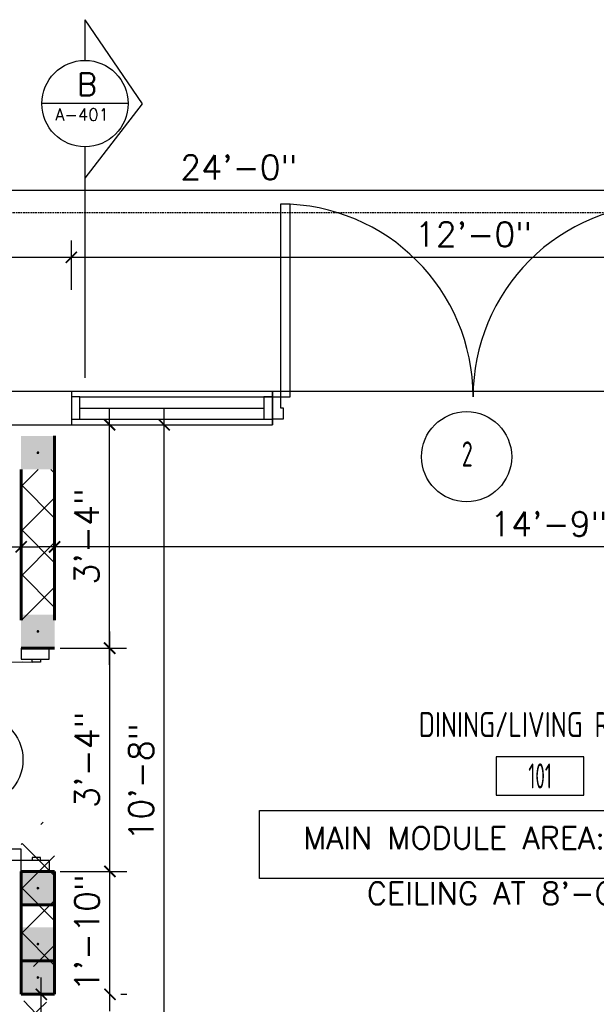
# Model space of a CAD drawing. Header units: inches. Extents: x -3803 to 34213, y -3756 to 4522.
# Tile 17 of 64: x 31453 to 31557, y 2504 to 2680. Entities that reach past the tile are written whole.
import ezdxf
from ezdxf.enums import TextEntityAlignment as Align

# ---------------------------------------------------------------- set-up
doc = ezdxf.new("R2010")
doc.units = ezdxf.units.IN
doc.header["$LTSCALE"] = 0.011
doc.header["$MEASUREMENT"] = 0
doc.header["$PDMODE"] = 1
doc.linetypes.add('DASHED', pattern=[0.75, 0.5, -0.25])
doc.layers.get('0').update_dxf_attribs({"linetype": 'CONTINUOUS'})
doc.layers.get('Defpoints').update_dxf_attribs({"linetype": 'CONTINUOUS'})
for name, color, linetype, lineweight in [('A-DETL-GENF', 92, 'CONTINUOUS', 9), ('A-WALL', 113, 'CONTINUOUS', 18), ('A-WALL-PATT', 111, 'CONTINUOUS', 60), ('DIM', 4, 'CONTINUOUS', 13)]:
    doc.layers.add(name, color=color, linetype=linetype, lineweight=lineweight)
for name, color, linetype in [('a-door', 2, 'CONTINUOUS'), ('G-SYMB', 1, 'CONTINUOUS'), ('Hatch-ExisWalls', 123, 'CONTINUOUS'), ('roof', 8, 'DASHED'), ('TEXT', 2, 'CONTINUOUS'), ('Walls', 5, 'CONTINUOUS')]:
    doc.layers.add(name, color=color, linetype=linetype)
doc.styles.add('MED', font='archstyl.shx', dxfattribs={"width": 0.8, "height": 0.125})
doc.styles.add('ROMANS', font='romans.shx')
doc.styles.add('SMA', font='archstyl.shx', dxfattribs={"width": 0.8, "height": 0.0625})
doc.dimstyles.new('ANGEL', dxfattribs={"dimtxt": 4.375, "dimasz": 2, "dimexe": 3, "dimexo": 2, "dimgap": 1.5, "dimtad": 1, "dimdec": 0, "dimzin": 3, "dimdsep": 46, "dimlunit": 4, "dimtxsty": 'ROMANS', "dimblk": 'ARCHTICK', "dimcen": 0, "dimdle": 3, "dimclrd": 4, "dimclre": 4, "dimclrt": 2, "dimadec": 0, "dimazin": 0, "dimtfac": 1, "dimtdec": 0, "dimtmove": 1, "dimatfit": 3, "dimfxl": 1, "dimfrac": 2, "dimtolj": 1, "dimtzin": 0, "dimarcsym": 0})

# ---------------------------------------------------------------- blocks, each defined once
blk = doc.blocks.new('AINC-DOORID')
at = {"layer": 'G-SYMB'}
blk.add_circle((0, 0), 0.1673, dxfattribs=at)
at = {"layer": 'G-SYMB', "color": 4, "linetype": 'Continuous', "style": 'SMA', "width": 0.75}
blk.add_attdef('DNUM', text='', height=0.0938, dxfattribs=at).set_placement((0.0025, 0.0102), align=Align.MIDDLE)
blk = doc.blocks.new('_ArchTick')
at = {"color": 0, "linetype": 'ByBlock', "const_width": 0.15}
blk.add_lwpolyline([(-0.5, -0.5), (0.5, 0.5)], dxfattribs=at)
blk = doc.blocks.new('*D388')
at = {"layer": 'Defpoints', "color": 0, "transparency": 16777216}
for p in [(-166.32, 0), (-157.39, 0), (-147.68, -128)]:
    blk.add_point(p, dxfattribs=at)
at = {"layer": 'DIM', "color": 4, "lineweight": -2, "transparency": 16777216}
for p, q in [((-157.39, -131), (-157.39, 3)), ((-164.32, 0), (-154.39, 0)), ((-149.68, -128), (-160.39, -128))]:
    blk.add_line(p, q, dxfattribs=at)
at = {"layer": 'DIM', "color": 4, "lineweight": -2, "transparency": 16777216, "xscale": 2, "yscale": 2, "zscale": 2}
for p, rotation in [((-157.39, 0), 90), ((-157.39, -128), 270)]:
    blk.add_blockref('_ArchTick', p, dxfattribs=dict(at, rotation=rotation))
at = {"layer": 'DIM', "color": 2, "transparency": 16777216, "insert": (-161.5, -64), "char_height": 4.375, "attachment_point": 5, "rotation": 90, "style": 'ROMANS'}
blk.add_mtext('\\A1;10\'-8"', dxfattribs=at)
blk = doc.blocks.new('AINC-ROOMID')
at = {"layer": 'G-SYMB'}
blk.add_lwpolyline([(-0.2473, -0.3519), (0.2533, -0.3519), (0.2533, -0.1607), (-0.2473, -0.1607)], close=True, dxfattribs=at)
at = {"layer": 'G-SYMB', "color": 4, "linetype": 'Continuous', "style": 'MED', "oblique": -180, "text_generation_flag": 6}
for tag, p in [('%%UROOM-ID', (0, 0.2093)), ('%%USPAN', (0, 0))]:
    blk.add_attdef(tag, text='', height=0.125, rotation=180, dxfattribs=at).set_placement(p, align=Align.MIDDLE)
at = {"layer": 'G-SYMB', "color": 4, "linetype": 'Continuous', "style": 'MED', "text_generation_flag": 6, "width": 0.75}
blk.add_attdef('R-NUM', text='', height=0.125, rotation=180, dxfattribs=at).set_placement((0.003, -0.2563), align=Align.MIDDLE)
blk = doc.blocks.new('*D399')
at = {"color": 4, "lineweight": -2, "ltscale": 10, "transparency": 16777216}
for p, q in [((-177, -19.88), (-177, -18.88)), ((0, -19.88), (0, -18.88)), ((3, -21.88), (-180, -21.88))]:
    blk.add_line(p, q, dxfattribs=at)
at = {"layer": 'Defpoints', "color": 0, "ltscale": 10, "transparency": 16777216}
for p in [(-177, -21.88), (-177, -21.88), (0, -21.88)]:
    blk.add_point(p, dxfattribs=at)
at = {"color": 4, "lineweight": -2, "ltscale": 10, "transparency": 16777216, "xscale": 2, "yscale": 2, "zscale": 2, "rotation": 180}
blk.add_blockref('_ArchTick', (-177, -21.88), dxfattribs=at)
at = {"color": 4, "lineweight": -2, "ltscale": 10, "transparency": 16777216, "xscale": 2, "yscale": 2, "zscale": 2}
blk.add_blockref('_ArchTick', (0, -21.88), dxfattribs=at)
at = {"color": 2, "ltscale": 10, "transparency": 16777216, "insert": (-88.5, -17.78), "char_height": 4.375, "attachment_point": 5, "style": 'ROMANS'}
blk.add_mtext('\\A1;14\'-9"', dxfattribs=at)
blk = doc.blocks.new('*D400')
at = {"layer": 'Defpoints', "color": 0, "ltscale": 10, "transparency": 16777216}
for p in [(-183, -21.88), (-280, -29.53), (-183, -29.53)]:
    blk.add_point(p, dxfattribs=at)
at = {"layer": 'DIM', "color": 4, "lineweight": -2, "ltscale": 10, "transparency": 16777216}
for p, q in [((-280, -27.53), (-280, -18.88)), ((-183, -27.53), (-183, -18.88)), ((-283, -21.88), (-180, -21.88))]:
    blk.add_line(p, q, dxfattribs=at)
at = {"layer": 'DIM', "color": 4, "lineweight": -2, "ltscale": 10, "transparency": 16777216, "xscale": 2, "yscale": 2, "zscale": 2, "rotation": 180}
blk.add_blockref('_ArchTick', (-280, -21.88), dxfattribs=at)
at = {"layer": 'DIM', "color": 4, "lineweight": -2, "ltscale": 10, "transparency": 16777216, "xscale": 2, "yscale": 2, "zscale": 2}
blk.add_blockref('_ArchTick', (-183, -21.88), dxfattribs=at)
at = {"layer": 'DIM', "color": 2, "ltscale": 10, "transparency": 16777216, "insert": (-231.5, -16.81), "char_height": 4.375, "attachment_point": 5, "style": 'ROMANS'}
blk.add_mtext('\\A1;8\'-1 {\\H0.7x;\\S3/4;}"', dxfattribs=at)
blk = doc.blocks.new('*D475')
at = {"layer": 'Defpoints', "color": 0, "ltscale": 10, "transparency": 16777216}
for p in [(-177, -80), (-167.09, -80), (-167.15, -102)]:
    blk.add_point(p, dxfattribs=at)
at = {"layer": 'DIM', "color": 4, "lineweight": -2, "ltscale": 10, "transparency": 16777216}
for p, q in [((-167.09, -105), (-167.09, -77)), ((-175, -80), (-164.09, -80)), ((-165.15, -102), (-164.09, -102))]:
    blk.add_line(p, q, dxfattribs=at)
at = {"layer": 'DIM', "color": 4, "lineweight": -2, "ltscale": 10, "transparency": 16777216, "xscale": 2, "yscale": 2, "zscale": 2}
for p, rotation in [((-167.09, -80), 90), ((-167.09, -102), 270)]:
    blk.add_blockref('_ArchTick', p, dxfattribs=dict(at, rotation=rotation))
at = {"layer": 'DIM', "color": 2, "ltscale": 10, "transparency": 16777216, "insert": (-171.2, -91), "char_height": 4.375, "attachment_point": 5, "rotation": 90, "style": 'ROMANS'}
blk.add_mtext('\\A1;1\'-10"', dxfattribs=at)
blk = doc.blocks.new('*D476')
at = {"layer": 'Defpoints', "color": 0, "ltscale": 10, "transparency": 16777216}
for p in [(-178, -40), (-167.11, -40), (-178, -80)]:
    blk.add_point(p, dxfattribs=at)
at = {"layer": 'DIM', "color": 4, "lineweight": -2, "ltscale": 10, "transparency": 16777216}
for p, q in [((-167.11, -83), (-167.11, -37)), ((-176, -40), (-164.11, -40)), ((-176, -80), (-164.11, -80))]:
    blk.add_line(p, q, dxfattribs=at)
at = {"layer": 'DIM', "color": 4, "lineweight": -2, "ltscale": 10, "transparency": 16777216, "xscale": 2, "yscale": 2, "zscale": 2}
for p, rotation in [((-167.11, -40), 90), ((-167.11, -80), 270)]:
    blk.add_blockref('_ArchTick', p, dxfattribs=dict(at, rotation=rotation))
at = {"layer": 'DIM', "color": 2, "ltscale": 10, "transparency": 16777216, "insert": (-171.21, -60), "char_height": 4.375, "attachment_point": 5, "rotation": 90, "style": 'ROMANS'}
blk.add_mtext('\\A1;3\'-4"', dxfattribs=at)
blk = doc.blocks.new('*D477')
at = {"layer": 'Defpoints', "color": 0, "ltscale": 10, "transparency": 16777216}
for p in [(-177, 0), (-167.15, 0), (-177, -40)]:
    blk.add_point(p, dxfattribs=at)
at = {"layer": 'DIM', "color": 4, "lineweight": -2, "ltscale": 10, "transparency": 16777216}
for p, q in [((-167.15, -43), (-167.15, 3)), ((-175, 0), (-164.15, 0)), ((-175, -40), (-164.15, -40))]:
    blk.add_line(p, q, dxfattribs=at)
at = {"layer": 'DIM', "color": 4, "lineweight": -2, "ltscale": 10, "transparency": 16777216, "xscale": 2, "yscale": 2, "zscale": 2}
for p, rotation in [((-167.15, 0), 90), ((-167.15, -40), 270)]:
    blk.add_blockref('_ArchTick', p, dxfattribs=dict(at, rotation=rotation))
at = {"layer": 'DIM', "color": 2, "ltscale": 10, "transparency": 16777216, "insert": (-171.25, -20), "char_height": 4.375, "attachment_point": 5, "rotation": 90, "style": 'ROMANS'}
blk.add_mtext('\\A1;3\'-4"', dxfattribs=at)
blk = doc.blocks.new('*D478')
at = {"layer": 'Defpoints', "color": 0, "ltscale": 10, "transparency": 16777216}
for p in [(-177, -102), (-151.93, -128), (-155.39, -131.33)]:
    blk.add_point(p, dxfattribs=at)
at = {"layer": 'DIM', "color": 4, "lineweight": -2, "ltscale": 10, "transparency": 16777216}
for p, q in [((-178.44, -103.39), (-182.61, -107.41)), ((-182.53, -103.17), (-153.3, -133.49)), ((-153.37, -129.39), (-157.55, -133.41))]:
    blk.add_line(p, q, dxfattribs=at)
at = {"layer": 'DIM', "color": 4, "lineweight": -2, "ltscale": 10, "transparency": 16777216, "xscale": 2, "yscale": 2, "zscale": 2}
for p, rotation in [((-180.45, -105.33), 133.9537761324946), ((-155.39, -131.33), 313.9537761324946)]:
    blk.add_blockref('_ArchTick', p, dxfattribs=dict(at, rotation=rotation))
at = {"layer": 'DIM', "color": 2, "ltscale": 10, "transparency": 16777216, "insert": (-164.96, -115.48), "char_height": 4.375, "attachment_point": 5, "rotation": 313.9538, "style": 'ROMANS'}
blk.add_mtext('\\A1;3\'-0"', dxfattribs=at)
blk = doc.blocks.new('*D404')
at = {"layer": 'Defpoints', "color": 0, "ltscale": 10, "transparency": 16777216}
for p in [(-179.39, -102), (-178.86, -102), (-178.86, -141)]:
    blk.add_point(p, dxfattribs=at)
at = {"layer": 'DIM', "color": 4, "lineweight": -2, "ltscale": 10, "transparency": 16777216}
for p, q in [((-179.39, -144), (-179.39, -99)), ((-180.86, -102), (-182.39, -102)), ((-180.86, -141), (-182.39, -141))]:
    blk.add_line(p, q, dxfattribs=at)
at = {"layer": 'DIM', "color": 4, "lineweight": -2, "ltscale": 10, "transparency": 16777216, "xscale": 2, "yscale": 2, "zscale": 2}
for p, rotation in [((-179.39, -102), 90), ((-179.39, -141), 270)]:
    blk.add_blockref('_ArchTick', p, dxfattribs=dict(at, rotation=rotation))
at = {"layer": 'DIM', "color": 2, "ltscale": 10, "transparency": 16777216, "insert": (-183.49, -121.5), "char_height": 4.375, "attachment_point": 5, "rotation": 90, "style": 'ROMANS'}
blk.add_mtext('\\A1;3\'-3"', dxfattribs=at)
blk = doc.blocks.new('*U7')
for points in [[(0, 0), (1.5, 0), (1.5, 2), (2, 2), (2, 4), (0, 4)], [(72, 0), (70.5, 0), (70.5, 2), (70, 2), (70, 4), (72, 4)]]:
    blk.add_lwpolyline(points)
for points in [[(3.25, 0), (3.25, -34.5), (1.5, -34.5), (1.5, 0)], [(68.75, 0), (68.75, -34.5), (70.5, -34.5), (70.5, 0)]]:
    blk.add_lwpolyline(points, close=True)
for centre, start, end in [((1.5, 0), 270, 0), ((70.5, 0), 180, 270)]:
    blk.add_arc(centre, 34.5, start, end)
blk = doc.blocks.new('*D417')
at = {"layer": 'Defpoints', "color": 0, "transparency": 16777216}
for p in [(0, 42), (0, 6), (-288, 0)]:
    blk.add_point(p, dxfattribs=at)
at = {"layer": 'DIM', "color": 4, "lineweight": -2, "transparency": 16777216}
for p, q in [((-288, 2), (-288, 45)), ((0, 8), (0, 45)), ((-291, 42), (3, 42))]:
    blk.add_line(p, q, dxfattribs=at)
at = {"layer": 'DIM', "color": 4, "lineweight": -2, "transparency": 16777216, "xscale": 2, "yscale": 2, "zscale": 2, "rotation": 180}
blk.add_blockref('_ArchTick', (-288, 42), dxfattribs=at)
at = {"layer": 'DIM', "color": 4, "lineweight": -2, "transparency": 16777216, "xscale": 2, "yscale": 2, "zscale": 2}
blk.add_blockref('_ArchTick', (0, 42), dxfattribs=at)
at = {"layer": 'DIM', "color": 2, "transparency": 16777216, "insert": (-144, 46.1), "char_height": 4.375, "attachment_point": 5, "style": 'ROMANS'}
blk.add_mtext('\\A1;24\'-0"', dxfattribs=at)
blk = doc.blocks.new('*D447')
at = {"layer": 'Defpoints', "color": 0, "ltscale": 10, "transparency": 16777216}
for p in [(-222, 30.03), (-174, 30), (-174, 22.17)]:
    blk.add_point(p, dxfattribs=at)
at = {"layer": 'DIM', "color": 4, "lineweight": -2, "ltscale": 10, "transparency": 16777216}
for p, q in [((-174, 24.17), (-174, 33)), ((-225, 30), (-171, 30)), ((-222, 28.03), (-222, 27))]:
    blk.add_line(p, q, dxfattribs=at)
at = {"layer": 'DIM', "color": 4, "lineweight": -2, "ltscale": 10, "transparency": 16777216, "xscale": 2, "yscale": 2, "zscale": 2, "rotation": 180}
blk.add_blockref('_ArchTick', (-222, 30), dxfattribs=at)
at = {"layer": 'DIM', "color": 4, "lineweight": -2, "ltscale": 10, "transparency": 16777216, "xscale": 2, "yscale": 2, "zscale": 2}
blk.add_blockref('_ArchTick', (-174, 30), dxfattribs=at)
at = {"layer": 'DIM', "color": 2, "ltscale": 10, "transparency": 16777216, "insert": (-198, 34.1), "char_height": 4.375, "attachment_point": 5, "style": 'ROMANS'}
blk.add_mtext('\\A1;4\'-0"', dxfattribs=at)
blk = doc.blocks.new('*D448')
at = {"layer": 'Defpoints', "color": 0, "ltscale": 10, "transparency": 16777216}
for p in [(-30, 30), (-174, 22.23), (-30, 6)]:
    blk.add_point(p, dxfattribs=at)
at = {"layer": 'DIM', "color": 4, "lineweight": -2, "ltscale": 10, "transparency": 16777216}
for p, q in [((-174, 24.23), (-174, 33)), ((-30, 8), (-30, 33)), ((-177, 30), (-27, 30))]:
    blk.add_line(p, q, dxfattribs=at)
at = {"layer": 'DIM', "color": 4, "lineweight": -2, "ltscale": 10, "transparency": 16777216, "xscale": 2, "yscale": 2, "zscale": 2, "rotation": 180}
blk.add_blockref('_ArchTick', (-174, 30), dxfattribs=at)
at = {"layer": 'DIM', "color": 4, "lineweight": -2, "ltscale": 10, "transparency": 16777216, "xscale": 2, "yscale": 2, "zscale": 2}
blk.add_blockref('_ArchTick', (-30, 30), dxfattribs=at)
at = {"layer": 'DIM', "color": 2, "ltscale": 10, "transparency": 16777216, "insert": (-102, 34.1), "char_height": 4.375, "attachment_point": 5, "style": 'ROMANS'}
blk.add_mtext('\\A1;12\'-0"', dxfattribs=at)
blk = doc.blocks.new('STAIS 1ST FLOOR')
at = {"layer": 'roof', "ltscale": 53}
blk.add_line((-42, 38), (300, 38), dxfattribs=at)
blk = doc.blocks.new('typical interior floor plan')
at = {"layer": 'A-DETL-GENF'}
h = blk.add_hatch(color=253, dxfattribs=at)
h.paths.add_polyline_path([(-179.83, -8), (-177, -8), (-177, -2), (-183, -2), (-183, -8), (-179.88, -8)], flags=0)
h.paths.add_polyline_path([(-180, -5.25), (-180.12, -5.21), (-180.21, -5.12), (-180.24, -5.06), (-180.24, -4.94), (-180.17, -4.83), (-180.12, -4.79), (-180, -4.75), (-179.88, -4.79), (-179.79, -4.88), (-179.76, -4.94), (-179.76, -5.06), (-179.83, -5.17), (-179.88, -5.21)], flags=0)
for points in [[(-180, -5.25), (-179.88, -5.21), (-179.79, -5.12), (-179.76, -5.06), (-179.76, -4.94), (-179.83, -4.83), (-179.88, -4.79), (-180, -4.75), (-180.12, -4.79), (-180.21, -4.88), (-180.24, -4.94), (-180.24, -5.06), (-180.17, -5.17), (-180.12, -5.21)], [(-180, -37.25), (-179.88, -37.21), (-179.79, -37.12), (-179.76, -37.06), (-179.76, -36.94), (-179.83, -36.83), (-179.88, -36.79), (-180, -36.75), (-180.12, -36.79), (-180.21, -36.88), (-180.24, -36.94), (-180.24, -37.06), (-180.17, -37.17), (-180.12, -37.21)], [(-180, -83.25), (-179.88, -83.21), (-179.79, -83.12), (-179.76, -83.06), (-179.76, -82.94), (-179.83, -82.83), (-179.88, -82.79), (-180, -82.75), (-180.12, -82.79), (-180.21, -82.88), (-180.24, -82.94), (-180.24, -83.06), (-180.17, -83.17), (-180.12, -83.21)], [(-180, -93.25), (-179.88, -93.21), (-179.79, -93.12), (-179.76, -93.06), (-179.76, -92.94), (-179.83, -92.83), (-179.88, -92.79), (-180, -92.75), (-180.12, -92.79), (-180.21, -92.88), (-180.24, -92.94), (-180.24, -93.06), (-180.17, -93.17), (-180.12, -93.21)], [(-180, -99.25), (-179.88, -99.21), (-179.79, -99.12), (-179.76, -99.06), (-179.76, -98.94), (-179.83, -98.83), (-179.88, -98.79), (-180, -98.75), (-180.12, -98.79), (-180.21, -98.88), (-180.24, -98.94), (-180.24, -99.06), (-180.17, -99.17), (-180.12, -99.21)]]:
    blk.add_hatch(color=7, dxfattribs=at).paths.add_polyline_path(points, flags=0)
h = blk.add_hatch(color=253, dxfattribs=at)
h.paths.add_polyline_path([(-179.83, -40), (-177, -40), (-177, -34), (-183, -34), (-183, -40), (-179.88, -40)], flags=0)
h.paths.add_polyline_path([(-180, -37.25), (-180.12, -37.21), (-180.21, -37.12), (-180.24, -37.06), (-180.24, -36.94), (-180.17, -36.83), (-180.12, -36.79), (-180, -36.75), (-179.88, -36.79), (-179.79, -36.88), (-179.76, -36.94), (-179.76, -37.06), (-179.83, -37.17), (-179.88, -37.21)], flags=0)
h = blk.add_hatch(color=253, dxfattribs=at)
h.paths.add_polyline_path([(-179.83, -86), (-177, -86), (-177, -80), (-183, -80), (-183, -86), (-179.88, -86)], flags=0)
h.paths.add_polyline_path([(-180, -83.25), (-180.12, -83.21), (-180.21, -83.12), (-180.24, -83.06), (-180.24, -82.94), (-180.17, -82.83), (-180.12, -82.79), (-180, -82.75), (-179.88, -82.79), (-179.79, -82.88), (-179.76, -82.94), (-179.76, -83.06), (-179.83, -83.17), (-179.88, -83.21)], flags=0)
h = blk.add_hatch(color=253, dxfattribs=at)
h.paths.add_polyline_path([(-179.83, -96), (-177, -96), (-177, -90), (-183, -90), (-183, -96), (-179.88, -96)], flags=0)
h.paths.add_polyline_path([(-180, -93.25), (-180.12, -93.21), (-180.21, -93.12), (-180.24, -93.06), (-180.24, -92.94), (-180.17, -92.83), (-180.12, -92.79), (-180, -92.75), (-179.88, -92.79), (-179.79, -92.88), (-179.76, -92.94), (-179.76, -93.06), (-179.83, -93.17), (-179.88, -93.21)], flags=0)
h = blk.add_hatch(color=253, dxfattribs=at)
h.paths.add_polyline_path([(-179.83, -102), (-177, -102), (-177, -96), (-183, -96), (-183, -102), (-179.88, -102)], flags=0)
h.paths.add_polyline_path([(-180, -99.25), (-180.12, -99.21), (-180.21, -99.12), (-180.24, -99.06), (-180.24, -98.94), (-180.17, -98.83), (-180.12, -98.79), (-180, -98.75), (-179.88, -98.79), (-179.79, -98.88), (-179.76, -98.94), (-179.76, -99.06), (-179.83, -99.17), (-179.88, -99.21)], flags=0)
at = {"layer": 'A-WALL-PATT', "lineweight": 9}
h = blk.add_hatch(dxfattribs=at)
h.set_pattern_fill('FP_1', color=256, style=0, pattern_type=2)
h.set_pattern_definition([(45, (-181.375, -247.625), (-4.00647, 4.00647), []), (135, (-181.375, -247.625), (-4.00647, -4.00647), [])])
h.paths.add_polyline_path([(-179.27, -94.11), (-179.41, -94.03), (-179.49, -93.89), (-179.49, -93.73), (-179.41, -93.59), (-179.27, -93.51), (-179.11, -93.51), (-178.97, -93.59), (-178.89, -93.73), (-178.89, -93.89), (-178.97, -94.03), (-179.11, -94.11)], flags=16)
h.paths.add_polyline_path([(-179.11, -71.74), (-179.27, -71.74), (-179.41, -71.66), (-179.49, -71.52), (-179.49, -71.36), (-179.41, -71.22), (-179.27, -71.14), (-179.11, -71.14), (-178.97, -71.22), (-178.89, -71.36), (-178.89, -71.52), (-178.97, -71.66)])
h.paths.add_polyline_path([(-179.19, -28.13), (-179.34, -28.08), (-179.46, -27.97), (-179.49, -27.89), (-179.49, -27.73), (-179.41, -27.59), (-179.34, -27.54), (-179.19, -27.5), (-179.03, -27.54), (-178.92, -27.66), (-178.89, -27.73), (-178.89, -27.89), (-178.97, -28.03), (-179.03, -28.08)], flags=16)
h.paths.add_polyline_path([(-179.19, -13.75), (-179.34, -13.71), (-179.46, -13.59), (-179.49, -13.52), (-179.49, -13.36), (-179.41, -13.22), (-179.34, -13.17), (-179.19, -13.13), (-179.03, -13.17), (-178.92, -13.28), (-178.89, -13.36), (-178.89, -13.52), (-178.97, -13.66), (-179.03, -13.71)], flags=16)
h.paths.add_polyline_path([(-179.19, -6.13), (-179.34, -6.08), (-179.46, -5.97), (-179.49, -5.89), (-179.49, -5.73), (-179.41, -5.59), (-179.34, -5.54), (-179.19, -5.5), (-179.03, -5.54), (-178.92, -5.66), (-178.89, -5.73), (-178.89, -5.89), (-178.97, -6.03), (-179.03, -6.08)])
h.paths.add_polyline_path([(-183, -35), (-177, -35), (-177, -8), (-183, -8)])
h.paths.add_polyline_path([(-177, -75), (-183, -75), (-183, -97), (-177, -97)])
at = {"color": 1, "ltscale": 10}
for p, q in [((-171.56, 72.55), (-171.56, 65.25)), ((-171.56, 72.55), (-161.34, 57.5)), ((-163.83, 57.52), (-179.28, 57.52)), ((-161.34, 57.5), (-171.56, 44.19)), ((-171.56, 49.8), (-171.56, 8.43))]:
    blk.add_line(p, q, dxfattribs=at)
at = {"color": 1}
blk.add_line((-138, 6), (-66, 6), dxfattribs=at)
at = {"color": 1, "ltscale": 10}
blk.add_circle((-171.56, 57.52), 7.73, dxfattribs=at)
at = {"layer": 'a-door'}
for p, q in [((-174, 6), (-138, 6)), ((-172.5, 5), (-138, 5)), ((-172.5, 3), (-139.5, 3)), ((-174, 0), (-138, 0)), ((-172.5, 1), (-138, 1))]:
    blk.add_line(p, q, dxfattribs=at)
at = {"layer": 'a-door', "color": 2, "linetype": 'Continuous', "lineweight": -3}
for p, q in [((-183, -40), (-183, -42)), ((-178, -42), (-178, -40)), ((-183, -42), (-178, -42)), ((-181, -42.5), (-181, -42)), ((-181, -42), (-179.5, -42)), ((-179.5, -42), (-179.5, -42.5)), ((-179.5, -42.5), (-181, -42.5))]:
    blk.add_line(p, q, dxfattribs=at)
at = {"layer": 'a-door'}
for points in [[(-174, 1), (-172.5, 1), (-172.5, 5), (-174, 5)], [(-139.5, 1), (-138, 1), (-138, 5), (-139.5, 5)]]:
    blk.add_lwpolyline(points, close=True, dxfattribs=at)
at = {"layer": 'a-door', "color": 2, "linetype": 'Continuous', "lineweight": -3}
for points in [[(-183, -78), (-183, -76), (-219, -76), (-219, -78)], [(-179.5, -78), (-179.5, -77.5), (-181, -77.5), (-181, -78)], [(-178, -78), (-178, -80), (-183, -80), (-183, -78)]]:
    blk.add_lwpolyline(points, close=True, dxfattribs=at)
at = {"layer": 'a-door', "color": 2, "linetype": 'Continuous', "lineweight": -3, "extrusion": (0, 0, -1)}
blk.add_arc((182.58, -79.01), 36.54, 4.7212, 92.4814, dxfattribs=at)
at = {"layer": 'A-WALL', "lineweight": 60}
for p, q in [((-177, -2), (-177, -35)), ((-183, -8), (-183, -35)), ((-177, -40), (-183, -40)), ((-183, -80), (-177, -80)), ((-183, -80), (-177, -80)), ((-183, -80), (-183, -102)), ((-177, -80), (-177, -102)), ((-183, -86), (-177, -86)), ((-183, -96), (-177, -96)), ((-183, -102), (-177, -102))]:
    blk.add_line(p, q, dxfattribs=at)
at = {"layer": 'TEXT', "color": 2}
blk.add_lwpolyline([(-140.29, -69.06), (-37.42, -69.06), (-37.42, -81.27), (-140.29, -81.27)], close=True, dxfattribs=at)
at = {"layer": 'Walls'}
for p, q in [((-222, 6), (-174, 6)), ((-174, 6), (-174, 0)), ((-138, 0), (-138, 6)), ((-138, 6), (-138, 0)), ((-222, 0), (-174, 0))]:
    blk.add_line(p, q, dxfattribs=at)
at = {"xscale": 48.29248555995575, "yscale": 48.29248555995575, "zscale": 48.29248555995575}
for p, values in [((-103.22, -5.73), {'DNUM': '2'}), ((-190.75, -59.99), {'DNUM': '3'})]:
    blk.add_blockref('AINC-DOORID', p, dxfattribs=at).add_auto_attribs(values)
ref = blk.add_blockref('AINC-ROOMID', (-90.15, -53.69), dxfattribs=dict(xscale=31.40809428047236, yscale=35.94597718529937, zscale=31.40809428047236))
ref.add_attrib('%%USPAN', 'DINING/LIVING ROOM', dxfattribs={"layer": 'G-SYMB', "color": 4, "linetype": 'Continuous', "height": 4.4932, "rotation": 180, "style": 'MED', "text_generation_flag": 6, "width": 0.873758}).set_placement((-90.15, -53.69), align=Align.MIDDLE)
ref.add_attrib('R-NUM', '101', dxfattribs={"layer": 'G-SYMB', "color": 4, "linetype": 'Continuous', "height": 4.493, "rotation": 180, "style": 'MED', "text_generation_flag": 6, "width": 0.655319}).set_placement((-90.05, -62.9), align=Align.MIDDLE)
at = {"layer": 'a-door', "color": 2, "linetype": 'Continuous', "lineweight": -3, "rotation": 180}
blk.add_blockref('*U7', (-66.06, 5.03), dxfattribs=at)
at = {"layer": 'TEXT', "color": 2, "char_height": 4.0007, "width": 137.2543, "attachment_point": 1}
for s, insert in [('{\\Fromans|c0;B}', (-172.99, 62.96)), ('{\\Fromans|c0;MAIN MODULE AREA: 480 SF}', (-132.47, -71.99)), ('{\\Fromans|c0;CEILING AT 8\'-O" AFF}', (-121.07, -81.93))]:
    blk.add_mtext(s, dxfattribs=dict(at, insert=insert))
at = {"ltscale": 10}
dim = blk.add_linear_dim(base=(-177, -21.88), p1=(0, -21.88), p2=(-177, -21.88), dimstyle='ANGEL', dxfattribs=at)
dim.commit()
dim.dimension.update_dxf_attribs({"geometry": '*D399', "text_midpoint": (-88.5, -17.78)})
at = {"layer": 'DIM'}
dim = blk.add_linear_dim(base=(0, 42), p1=(-288, 0), p2=(0, 6), dimstyle='ANGEL', dxfattribs=at)
dim.commit()
dim.dimension.update_dxf_attribs({"geometry": '*D417', "text_midpoint": (-144, 46.1)})
at = {"layer": 'DIM', "ltscale": 10}
for base, p1, p2, picture, middle in [((-174, 30), (-222, 30.03), (-174, 22.17), '*D447', (-198, 34.1)), ((-30, 30), (-174, 22.23), (-30, 6), '*D448', (-102, 34.1))]:
    dim = blk.add_linear_dim(base=base, p1=p1, p2=p2, dimstyle='ANGEL', dxfattribs=at)
    dim.commit()
    dim.dimension.update_dxf_attribs({"geometry": picture, "text_midpoint": middle})
for base, p1, p2, picture, middle in [((-167.15, 0), (-177, -40), (-177, 0), '*D477', (-171.25, -20)), ((-167.11, -40), (-178, -80), (-178, -40), '*D476', (-171.21, -60)), ((-179.39, -102), (-178.86, -141), (-178.86, -102), '*D404', (-183.49, -121.5))]:
    dim = blk.add_linear_dim(base=base, p1=p1, p2=p2, angle=90, dimstyle='ANGEL', dxfattribs=at)
    dim.commit()
    dim.dimension.update_dxf_attribs({"geometry": picture, "text_midpoint": middle})
at = {"layer": 'DIM'}
dim = blk.add_linear_dim(base=(-157.39, 0), p1=(-147.68, -128), p2=(-166.32, 0), angle=90, dimstyle='ANGEL', dxfattribs=at)
dim.commit()
dim.dimension.update_dxf_attribs({"geometry": '*D388', "text_midpoint": (-161.5, -64)})
at = {"layer": 'DIM', "ltscale": 10}
dim = blk.add_linear_dim(base=(-183, -21.88), p1=(-280, -29.53), p2=(-183, -29.53), text='8\'-1 {\\H0.7x;\\S3/4;}"', dimstyle='ANGEL', dxfattribs=at)
dim.commit()
dim.dimension.update_dxf_attribs({"geometry": '*D400', "text_midpoint": (-231.5, -16.81)})
dim = blk.add_linear_dim(base=(-167.09, -80), p1=(-167.15, -102), p2=(-177, -80), angle=90, dimstyle='ANGEL', dxfattribs=at)
dim.commit()
dim.dimension.update_dxf_attribs({"geometry": '*D475', "text_midpoint": (-167.09, -91), "dimtype": 128})
dim = blk.add_aligned_dim(p1=(-177, -102), p2=(-151.93, -128), distance=-4.8, dimstyle='ANGEL', dxfattribs=at)
dim.commit()
dim.dimension.update_dxf_attribs({"geometry": '*D478', "text_midpoint": (-164.96, -115.48)})

msp = doc.modelspace()

# ---------------------------------------------------------------- hatches: boundary and pattern name
at = {"layer": 'Hatch-ExisWalls'}
h = msp.add_hatch(dxfattribs=at)
h.set_pattern_fill('ANSI33', color=4, scale=20)
h.set_pattern_definition([(45, (2203.535, -134.2524), (-3.5355339, 3.5355339), []), (45, (2207.0704, -134.2524), (-3.5355339, 3.5355339), [2.5, -1.25])])
h.paths.add_polyline_path([(31448.5347646, 2507.8546257), (31444.5347646, 2507.8546257), (31444.534764, 2466.8546735), (31448.5347617, 2466.8546735)])
edge = h.paths.add_edge_path()
edge.add_line((31556.5347617, 2474.8351748), (31556.5347617, 2474.856575))
edge.add_line((31556.5347617, 2474.856575), (31550.9901862, 2475.0373414))
edge.add_line((31550.9901862, 2475.0373414), (31550.5347617, 2423.7034764))
edge.add_arc((31551.2467411, 2422.3995334), 1.4856588, 118.635434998, 215.649517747)
edge.add_arc((31550.1205277, 2420.9812146), 0.5583498, 98.344369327, 402.107354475)
edge.add_line((31550.5347617, 2421.3556004), (31550.5347617, 2367.8546257))
edge.add_line((31550.5347617, 2367.8546257), (31556.5347617, 2367.8546257))
edge.add_line((31556.5347617, 2367.8546257), (31556.5347646, 2474.8351748))
edge.add_line((31556.5347646, 2474.8351748), (31556.5347617, 2474.8351748))

# ---------------------------------------------------------------- block references
msp.add_blockref('typical interior floor plan', (31636.5347617, 2607.8546257))
at = {"layer": 'DIM', "ltscale": 10}
msp.add_blockref('STAIS 1ST FLOOR', (31348.5347646, 2607.8546257), dxfattribs=at)

# ---------------------------------------------------------------- texts
at = {"layer": 'TEXT', "color": 2, "insert": (31459.6360728, 2664.4883443), "char_height": 2.159637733, "width": 74.092047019, "attachment_point": 1}
msp.add_mtext('{\\Fromans|c0;A-401}', dxfattribs=at)

doc.saveas('drawing.dxf')
